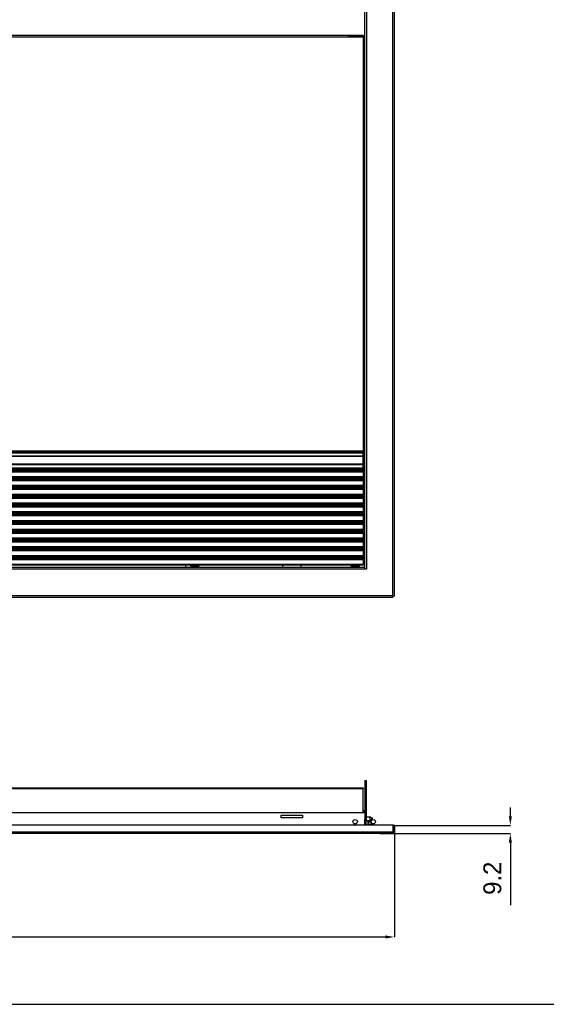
# Model space of a CAD drawing. Header units: inches. Extents: x -8834 to -3121, y 1010 to 9212.
# Tile 30 of 36: x -4929 to -4339, y 5510 to 6612. Entities that reach past the tile are written whole.
import ezdxf

# ---------------------------------------------------------------- set-up
doc = ezdxf.new("R2010")
doc.units = ezdxf.units.IN
doc.layers.add('1', color=7, linetype='Continuous')
doc.dimstyles.new('Copia di Standard', dxfattribs={"dimtxt": 20, "dimasz": 10, "dimexe": 0.18, "dimexo": 0.0625, "dimgap": 10, "dimtad": 1, "dimdec": 1, "dimzin": 0, "dimdsep": 46, "dimtxsty": 'Standard', "dimcen": 0.09, "dimclrd": 4, "dimclre": 4, "dimadec": 0, "dimazin": 0, "dimtfac": 1, "dimtdec": 1, "dimtofl": 0, "dimtmove": 0, "dimatfit": 3, "dimfxl": 0.18, "dimtolj": 1, "dimtzin": 0, "dimarcsym": 0})

# ---------------------------------------------------------------- blocks, each defined once
blk = doc.blocks.new('*D51')
at = {"color": 3, "lineweight": -2, "transparency": 16777216}
for p, q in [((-5481.6, 5706.1), (-5481.6, 5584.8)), ((-4509.4, 5706.1), (-4509.4, 5584.8)), ((-5471.6, 5585), (-4519.4, 5585))]:
    blk.add_line(p, q, dxfattribs=at)
at = {"color": 3, "transparency": 16777216}
for points in [[(-5471.6, 5586.7), (-5471.6, 5583.3), (-5481.6, 5585)], [(-4519.4, 5586.7), (-4519.4, 5583.3), (-4509.4, 5585)]]:
    blk.add_solid(points, dxfattribs=at)
at = {"layer": 'Defpoints', "color": 0, "transparency": 16777216}
for p in [(-5481.6, 5706.2), (-4509.4, 5706.2), (-4509.4, 5585)]:
    blk.add_point(p, dxfattribs=at)
at = {"color": 3, "transparency": 16777216, "insert": (-4995.5, 5605), "char_height": 20, "attachment_point": 5}
blk.add_mtext('\\A1;972.2', dxfattribs=at)
blk = doc.blocks.new('*D52')
at = {"color": 3, "lineweight": -2, "transparency": 16777216}
for p, q in [((-4379.6, 5719.9), (-4379.6, 5729.9)), ((-4511, 5709.9), (-4379.4, 5709.9)), ((-4525.8, 5700.7), (-4379.4, 5700.7)), ((-4379.6, 5690.7), (-4379.6, 5620.7))]:
    blk.add_line(p, q, dxfattribs=at)
at = {"color": 3, "transparency": 16777216}
for points in [[(-4381.3, 5719.9), (-4377.9, 5719.9), (-4379.6, 5709.9)], [(-4381.3, 5690.7), (-4377.9, 5690.7), (-4379.6, 5700.7)]]:
    blk.add_solid(points, dxfattribs=at)
at = {"layer": 'Defpoints', "color": 0, "transparency": 16777216}
for p in [(-4511.1, 5709.9), (-4525.9, 5700.7), (-4379.6, 5700.7)]:
    blk.add_point(p, dxfattribs=at)
at = {"color": 3, "transparency": 16777216, "insert": (-4399.6, 5650.7), "char_height": 20, "attachment_point": 5, "rotation": 90}
blk.add_mtext('\\A1;9.2', dxfattribs=at)

msp = doc.modelspace()

# ---------------------------------------------------------------- linework, layer by layer
at = {"color": 9, "linetype": 'Continuous'}
for p, q in [((-4511.05, 5967.14), (-4511.05, 6717.55)), ((-4540.65, 6687.95), (-4540.65, 5996.74)), ((-5429.55, 6592.65), (-4544.21, 6592.65)), ((-4544.35, 6592.65), (-4561.35, 6592.65)), ((-4544.35, 6592.65), (-4561.35, 6592.65)), ((-4544.35, 6592.15), (-4544.35, 6128.59)), ((-4542.85, 6592.65), (-4542.85, 6592.15)), ((-4544.21, 6128.59), (-5446.55, 6128.59)), ((-4542.85, 6092.04), (-4542.85, 6128.09)), ((-5447.05, 6122.99), (-4544.21, 6122.99)), ((-4544.21, 6126.59), (-5446.55, 6126.59)), ((-4544.21, 6114.26), (-5447.05, 6114.26)), ((-4544.21, 6113.25), (-5447.05, 6113.25)), ((-4544.21, 6109.61), (-5447.05, 6109.61)), ((-5447.05, 6107.07), (-4544.21, 6107.07)), ((-5447.05, 6105.94), (-4544.21, 6105.94)), ((-5447.05, 6105.64), (-4544.21, 6105.64)), ((-4900.5, 6108.71), (-4900.5, 6108.32)), ((-4900.06, 6108.71), (-4900.06, 6108.32)), ((-4898.35, 6108.71), (-4898.35, 6108.32)), ((-4897.05, 6108.71), (-4897.05, 6108.32)), ((-4894.21, 6108.32), (-4894.21, 6108.71)), ((-4892.91, 6108.32), (-4892.91, 6108.71)), ((-4891.2, 6108.32), (-4891.2, 6108.71)), ((-4890.76, 6108.32), (-4890.76, 6108.71)), ((-4706.49, 6108.71), (-4706.49, 6108.32)), ((-4706.05, 6108.71), (-4706.05, 6108.32)), ((-4704.34, 6108.71), (-4704.34, 6108.32)), ((-4703.04, 6108.71), (-4703.04, 6108.32)), ((-4700.2, 6108.32), (-4700.2, 6108.71)), ((-4698.9, 6108.32), (-4698.9, 6108.71)), ((-4697.19, 6108.32), (-4697.19, 6108.71)), ((-4696.76, 6108.32), (-4696.76, 6108.71)), ((-5447.05, 6100.29), (-4544.21, 6100.29)), ((-5447.05, 6097.27), (-4544.21, 6097.27)), ((-5447.05, 6096.14), (-4544.21, 6096.14)), ((-5447.05, 6095.84), (-4544.21, 6095.84)), ((-4900.5, 6099.33), (-4900.5, 6098.52)), ((-4900.06, 6099.33), (-4900.06, 6098.52)), ((-4898.35, 6099.33), (-4898.35, 6098.52)), ((-4897.05, 6099.33), (-4897.05, 6098.52)), ((-4894.21, 6098.52), (-4894.21, 6099.33)), ((-4892.91, 6098.52), (-4892.91, 6099.33)), ((-4891.2, 6098.52), (-4891.2, 6099.33)), ((-4890.76, 6098.52), (-4890.76, 6099.33)), ((-4706.49, 6099.33), (-4706.49, 6098.52)), ((-4706.05, 6099.33), (-4706.05, 6098.52)), ((-4704.34, 6099.33), (-4704.34, 6098.52)), ((-4703.04, 6099.33), (-4703.04, 6098.52)), ((-4700.2, 6098.52), (-4700.2, 6099.33)), ((-4698.9, 6098.52), (-4698.9, 6099.33)), ((-4697.19, 6098.52), (-4697.19, 6099.33)), ((-4696.76, 6098.52), (-4696.76, 6099.33)), ((-5447.05, 6090.49), (-4544.21, 6090.49)), ((-5447.05, 6087.47), (-4544.21, 6087.47)), ((-5447.05, 6086.34), (-4544.21, 6086.34)), ((-5447.05, 6086.04), (-4544.21, 6086.04)), ((-4900.5, 6089.53), (-4900.5, 6088.72)), ((-4900.06, 6089.53), (-4900.06, 6088.72)), ((-4898.35, 6089.53), (-4898.35, 6088.72)), ((-4897.05, 6089.53), (-4897.05, 6088.72)), ((-4894.21, 6088.72), (-4894.21, 6089.53)), ((-4892.91, 6088.72), (-4892.91, 6089.53)), ((-4891.2, 6088.72), (-4891.2, 6089.53)), ((-4890.76, 6088.72), (-4890.76, 6089.53)), ((-4706.49, 6089.53), (-4706.49, 6088.72)), ((-4706.05, 6089.53), (-4706.05, 6088.72)), ((-4704.34, 6089.53), (-4704.34, 6088.72)), ((-4703.04, 6089.53), (-4703.04, 6088.72)), ((-4700.2, 6088.72), (-4700.2, 6089.53)), ((-4698.9, 6088.72), (-4698.9, 6089.53)), ((-4697.19, 6088.72), (-4697.19, 6089.53)), ((-4696.76, 6088.72), (-4696.76, 6089.53)), ((-5447.05, 6080.69), (-4544.21, 6080.69)), ((-5447.05, 6077.67), (-4544.21, 6077.67)), ((-5447.05, 6076.54), (-4544.21, 6076.54)), ((-5447.05, 6076.24), (-4544.21, 6076.24)), ((-4900.5, 6079.73), (-4900.5, 6078.92)), ((-4900.06, 6079.73), (-4900.06, 6078.92)), ((-4898.35, 6079.73), (-4898.35, 6078.92)), ((-4897.05, 6079.73), (-4897.05, 6078.92)), ((-4894.21, 6078.92), (-4894.21, 6079.73)), ((-4892.91, 6078.92), (-4892.91, 6079.73)), ((-4891.2, 6078.92), (-4891.2, 6079.73)), ((-4890.76, 6078.92), (-4890.76, 6079.73)), ((-4706.49, 6079.73), (-4706.49, 6078.92)), ((-4706.05, 6079.73), (-4706.05, 6078.92)), ((-4704.34, 6079.73), (-4704.34, 6078.92)), ((-4703.04, 6079.73), (-4703.04, 6078.92)), ((-4700.2, 6078.92), (-4700.2, 6079.73)), ((-4698.9, 6078.92), (-4698.9, 6079.73)), ((-4697.19, 6078.92), (-4697.19, 6079.73)), ((-4696.76, 6078.92), (-4696.76, 6079.73)), ((-5447.05, 6070.89), (-4544.21, 6070.89)), ((-5447.05, 6067.87), (-4544.21, 6067.87)), ((-5447.05, 6066.74), (-4544.21, 6066.74)), ((-5447.05, 6066.44), (-4544.21, 6066.44)), ((-4900.5, 6069.93), (-4900.5, 6069.12)), ((-4900.06, 6069.93), (-4900.06, 6069.12)), ((-4898.35, 6069.93), (-4898.35, 6069.12)), ((-4897.05, 6069.93), (-4897.05, 6069.12)), ((-4894.21, 6069.12), (-4894.21, 6069.93)), ((-4892.91, 6069.12), (-4892.91, 6069.93)), ((-4891.2, 6069.12), (-4891.2, 6069.93)), ((-4890.76, 6069.12), (-4890.76, 6069.93)), ((-4706.49, 6069.93), (-4706.49, 6069.12)), ((-4706.05, 6069.93), (-4706.05, 6069.12)), ((-4704.34, 6069.93), (-4704.34, 6069.12)), ((-4703.04, 6069.93), (-4703.04, 6069.12)), ((-4700.2, 6069.12), (-4700.2, 6069.93)), ((-4698.9, 6069.12), (-4698.9, 6069.93)), ((-4697.19, 6069.12), (-4697.19, 6069.93)), ((-4696.76, 6069.12), (-4696.76, 6069.93)), ((-5447.05, 6061.09), (-4544.21, 6061.09)), ((-5447.05, 6058.07), (-4544.21, 6058.07)), ((-5447.05, 6056.94), (-4544.21, 6056.94)), ((-5447.05, 6056.64), (-4544.21, 6056.64)), ((-5447.05, 6051.29), (-4544.21, 6051.29)), ((-4900.5, 6060.13), (-4900.5, 6059.32)), ((-4900.5, 6050.33), (-4900.5, 6049.52)), ((-4900.06, 6060.13), (-4900.06, 6059.32)), ((-4900.06, 6050.33), (-4900.06, 6049.52)), ((-4898.35, 6060.13), (-4898.35, 6059.32)), ((-4898.35, 6050.33), (-4898.35, 6049.52)), ((-4897.05, 6060.13), (-4897.05, 6059.32)), ((-4897.05, 6050.33), (-4897.05, 6049.52)), ((-4894.21, 6059.32), (-4894.21, 6060.13)), ((-4894.21, 6049.52), (-4894.21, 6050.33)), ((-4892.91, 6059.32), (-4892.91, 6060.13)), ((-4892.91, 6049.52), (-4892.91, 6050.33)), ((-4891.2, 6059.32), (-4891.2, 6060.13)), ((-4891.2, 6049.52), (-4891.2, 6050.33)), ((-4890.76, 6059.32), (-4890.76, 6060.13)), ((-4890.76, 6049.52), (-4890.76, 6050.33)), ((-4706.49, 6060.13), (-4706.49, 6059.32)), ((-4706.49, 6050.33), (-4706.49, 6049.52)), ((-4706.05, 6060.13), (-4706.05, 6059.32)), ((-4706.05, 6050.33), (-4706.05, 6049.52)), ((-4704.34, 6060.13), (-4704.34, 6059.32)), ((-4704.34, 6050.33), (-4704.34, 6049.52)), ((-4703.04, 6060.13), (-4703.04, 6059.32)), ((-4703.04, 6050.33), (-4703.04, 6049.52)), ((-4700.2, 6059.32), (-4700.2, 6060.13)), ((-4700.2, 6049.52), (-4700.2, 6050.33)), ((-4698.9, 6059.32), (-4698.9, 6060.13)), ((-4698.9, 6049.52), (-4698.9, 6050.33)), ((-4697.19, 6059.32), (-4697.19, 6060.13)), ((-4697.19, 6049.52), (-4697.19, 6050.33)), ((-4696.76, 6059.32), (-4696.76, 6060.13)), ((-4696.76, 6049.52), (-4696.76, 6050.33)), ((-5447.05, 6048.27), (-4544.21, 6048.27)), ((-5447.05, 6047.14), (-4544.21, 6047.14)), ((-5447.05, 6046.84), (-4544.21, 6046.84)), ((-5447.05, 6041.49), (-4544.21, 6041.49)), ((-4900.5, 6040.53), (-4900.5, 6039.72)), ((-4900.06, 6040.53), (-4900.06, 6039.72)), ((-4898.35, 6040.53), (-4898.35, 6039.72)), ((-4897.05, 6040.53), (-4897.05, 6039.72)), ((-4894.21, 6039.72), (-4894.21, 6040.53)), ((-4892.91, 6039.72), (-4892.91, 6040.53)), ((-4891.2, 6039.72), (-4891.2, 6040.53)), ((-4890.76, 6039.72), (-4890.76, 6040.53)), ((-4706.49, 6040.53), (-4706.49, 6039.72)), ((-4706.05, 6040.53), (-4706.05, 6039.72)), ((-4704.34, 6040.53), (-4704.34, 6039.72)), ((-4703.04, 6040.53), (-4703.04, 6039.72)), ((-4700.2, 6039.72), (-4700.2, 6040.53)), ((-4698.9, 6039.72), (-4698.9, 6040.53)), ((-4697.19, 6039.72), (-4697.19, 6040.53)), ((-4696.76, 6039.72), (-4696.76, 6040.53)), ((-5447.05, 6038.47), (-4544.21, 6038.47)), ((-5447.05, 6037.34), (-4544.21, 6037.34)), ((-5447.05, 6037.04), (-4544.21, 6037.04)), ((-5447.05, 6031.69), (-4544.21, 6031.69)), ((-5447.05, 6028.67), (-4544.21, 6028.67)), ((-4900.5, 6030.73), (-4900.5, 6029.92)), ((-4900.06, 6030.73), (-4900.06, 6029.92)), ((-4898.35, 6030.73), (-4898.35, 6029.92)), ((-4897.05, 6030.73), (-4897.05, 6029.92)), ((-4894.21, 6029.92), (-4894.21, 6030.73)), ((-4892.91, 6029.92), (-4892.91, 6030.73)), ((-4891.2, 6029.92), (-4891.2, 6030.73)), ((-4890.76, 6029.92), (-4890.76, 6030.73)), ((-4706.49, 6030.73), (-4706.49, 6029.92)), ((-4706.05, 6030.73), (-4706.05, 6029.92)), ((-4704.34, 6030.73), (-4704.34, 6029.92)), ((-4703.04, 6030.73), (-4703.04, 6029.92)), ((-4700.2, 6029.92), (-4700.2, 6030.73)), ((-4698.9, 6029.92), (-4698.9, 6030.73)), ((-4697.19, 6029.92), (-4697.19, 6030.73)), ((-4696.76, 6029.92), (-4696.76, 6030.73)), ((-5447.05, 6027.54), (-4544.21, 6027.54)), ((-5447.05, 6027.24), (-4544.21, 6027.24)), ((-5447.05, 6021.89), (-4544.21, 6021.89)), ((-5447.05, 6018.87), (-4544.21, 6018.87)), ((-5447.05, 6017.74), (-4544.21, 6017.74)), ((-5447.05, 6017.44), (-4544.21, 6017.44)), ((-4900.5, 6020.93), (-4900.5, 6020.12)), ((-4900.06, 6020.93), (-4900.06, 6020.12)), ((-4898.35, 6020.93), (-4898.35, 6020.12)), ((-4897.05, 6020.93), (-4897.05, 6020.12)), ((-4894.21, 6020.12), (-4894.21, 6020.93)), ((-4892.91, 6020.12), (-4892.91, 6020.93)), ((-4891.2, 6020.12), (-4891.2, 6020.93)), ((-4890.76, 6020.12), (-4890.76, 6020.93)), ((-4706.49, 6020.93), (-4706.49, 6020.12)), ((-4706.05, 6020.93), (-4706.05, 6020.12)), ((-4704.34, 6020.93), (-4704.34, 6020.12)), ((-4703.04, 6020.93), (-4703.04, 6020.12)), ((-4700.2, 6020.12), (-4700.2, 6020.93)), ((-4698.9, 6020.12), (-4698.9, 6020.93)), ((-4697.19, 6020.12), (-4697.19, 6020.93)), ((-4696.76, 6020.12), (-4696.76, 6020.93)), ((-5447.05, 6012.09), (-4544.21, 6012.09)), ((-5447.05, 6009.07), (-4544.21, 6009.07)), ((-5447.05, 6007.94), (-4544.21, 6007.94)), ((-5447.05, 6007.64), (-4544.21, 6007.64)), ((-4900.5, 6011.13), (-4900.5, 6010.32)), ((-4900.06, 6011.13), (-4900.06, 6010.32)), ((-4898.35, 6011.13), (-4898.35, 6010.32)), ((-4897.05, 6011.13), (-4897.05, 6010.32)), ((-4894.21, 6010.32), (-4894.21, 6011.13)), ((-4892.91, 6010.32), (-4892.91, 6011.13)), ((-4891.2, 6010.32), (-4891.2, 6011.13)), ((-4890.76, 6010.32), (-4890.76, 6011.13)), ((-4706.49, 6011.13), (-4706.49, 6010.32)), ((-4706.05, 6011.13), (-4706.05, 6010.32)), ((-4704.34, 6011.13), (-4704.34, 6010.32)), ((-4703.04, 6011.13), (-4703.04, 6010.32)), ((-4700.2, 6010.32), (-4700.2, 6011.13)), ((-4698.9, 6010.32), (-4698.9, 6011.13)), ((-4697.19, 6010.32), (-4697.19, 6011.13)), ((-4696.76, 6010.32), (-4696.76, 6011.13)), ((-4542.35, 5996.74), (-5450.25, 5996.74)), ((-5447.05, 6002.29), (-4544.21, 6002.29)), ((-4728.4, 6000.44), (-4737.7, 6000.44)), ((-4548.7, 6000.44), (-4558, 6000.44)), ((-5479.85, 5967.14), (-4544.21, 5967.14)), ((-4544.21, 5967.14), (-4511.05, 5967.14)), ((-4542.35, 5756.94), (-4541.15, 5756.94)), ((-4544.21, 5750.61), (-5446.45, 5750.61)), ((-4544.35, 5724.64), (-4543.35, 5724.64)), ((-4542.35, 5718.92), (-4541.15, 5718.92)), ((-4538.65, 5715.09), (-4538.65, 5709.94)), ((-4544.21, 5702.44), (-5419.41, 5702.44)), ((-4544.21, 5702.44), (-5419.41, 5702.44)), ((-4542.35, 5702.44), (-4571.49, 5702.44)), ((-4542.35, 5702.44), (-4571.49, 5702.44)), ((-4541.15, 5702.44), (-4542.35, 5702.44)), ((-4541.15, 5702.44), (-4542.35, 5702.44)), ((-4511.05, 5702.44), (-4541.15, 5702.44)), ((-4511.05, 5702.44), (-4541.15, 5702.44))]:
    msp.add_line(p, q, dxfattribs=at)
at = {"color": 7, "linetype": 'Continuous'}
for p, q in [((-4509.35, 5966.94), (-4509.35, 6717.75)), ((-4542.35, 6592.65), (-4542.35, 6635.2)), ((-5446.55, 6594.15), (-4544.21, 6594.15)), ((-4544.35, 6594.15), (-4544.35, 6592.65)), ((-4542.85, 6592.65), (-4544.35, 6592.65)), ((-4544.35, 6592.15), (-4544.35, 6592.65)), ((-4542.85, 6592.15), (-4544.35, 6592.15)), ((-4542.85, 6592.65), (-4542.35, 6592.65)), ((-4542.85, 6592.15), (-4542.85, 6556.6)), ((-4542.85, 6592.15), (-4542.85, 6556.6)), ((-4542.35, 6556.6), (-4542.35, 6592.65)), ((-4542.85, 6556.6), (-4542.35, 6556.6)), ((-4542.85, 6556.6), (-4542.85, 6128.59)), ((-4542.35, 6128.09), (-4542.35, 6556.6)), ((-4542.85, 6128.59), (-4544.35, 6128.59)), ((-4544.35, 6127.09), (-4544.35, 6128.59)), ((-4544.35, 6128.09), (-4542.85, 6128.09)), ((-4542.85, 6128.09), (-4542.35, 6128.09)), ((-4542.35, 6092.04), (-4542.35, 6128.09)), ((-5447.05, 6123.59), (-4544.21, 6123.59)), ((-4544.21, 6127.09), (-5446.55, 6127.09)), ((-4544.35, 6127.09), (-4544.35, 6126.59)), ((-4544.35, 6123.59), (-4544.35, 6126.59)), ((-4544.35, 6123.59), (-4544.21, 6123.59)), ((-4544.21, 6123.59), (-4544.21, 6122.99)), ((-4544.21, 6114.26), (-4544.21, 6122.99)), ((-5447.05, 6108.71), (-4544.21, 6108.71)), ((-5447.05, 6108.27), (-4544.21, 6108.27)), ((-4905.13, 6108.27), (-4905.13, 6108.71)), ((-4901.13, 6108.32), (-4900.5, 6108.32)), ((-4901.13, 6108.27), (-4901.13, 6108.32)), ((-4900.5, 6108.32), (-4900.06, 6108.32)), ((-4900.06, 6108.32), (-4898.35, 6108.32)), ((-4897.05, 6108.32), (-4898.35, 6108.32)), ((-4894.21, 6108.32), (-4897.05, 6108.32)), ((-4894.21, 6108.32), (-4892.91, 6108.32)), ((-4892.91, 6108.32), (-4891.2, 6108.32)), ((-4890.76, 6108.32), (-4891.2, 6108.32)), ((-4890.76, 6108.32), (-4890.13, 6108.32)), ((-4890.13, 6108.27), (-4890.13, 6108.32)), ((-4886.13, 6108.27), (-4886.13, 6108.71)), ((-4711.12, 6108.27), (-4711.12, 6108.71)), ((-4707.12, 6108.32), (-4706.49, 6108.32)), ((-4707.12, 6108.27), (-4707.12, 6108.32)), ((-4706.49, 6108.32), (-4706.05, 6108.32)), ((-4706.05, 6108.32), (-4704.34, 6108.32)), ((-4703.04, 6108.32), (-4704.34, 6108.32)), ((-4700.2, 6108.32), (-4703.04, 6108.32)), ((-4700.2, 6108.32), (-4698.9, 6108.32)), ((-4698.9, 6108.32), (-4697.19, 6108.32)), ((-4696.76, 6108.32), (-4697.19, 6108.32)), ((-4696.76, 6108.32), (-4696.12, 6108.32)), ((-4696.12, 6108.27), (-4696.12, 6108.32)), ((-4692.12, 6108.27), (-4692.12, 6108.71)), ((-4544.35, 6108.27), (-4544.35, 6108.71)), ((-4544.35, 6108.71), (-4544.21, 6108.71)), ((-4544.35, 6108.27), (-4544.21, 6108.27)), ((-4544.21, 6114.26), (-4544.21, 6113.25)), ((-4544.21, 6109.61), (-4544.21, 6113.25)), ((-4544.21, 6109.61), (-4544.21, 6108.71)), ((-4544.21, 6108.27), (-4544.21, 6107.07)), ((-4544.21, 6107.07), (-4544.21, 6105.94)), ((-4544.21, 6105.64), (-4544.21, 6105.94)), ((-4544.21, 6105.64), (-4544.21, 6100.29)), ((-5447.05, 6099.33), (-4544.21, 6099.33)), ((-5447.05, 6098.47), (-4544.21, 6098.47)), ((-4905.13, 6098.47), (-4905.13, 6099.33)), ((-4901.13, 6098.52), (-4900.5, 6098.52)), ((-4901.13, 6098.47), (-4901.13, 6098.52)), ((-4900.5, 6098.52), (-4900.06, 6098.52)), ((-4900.06, 6098.52), (-4898.35, 6098.52)), ((-4897.05, 6098.52), (-4898.35, 6098.52)), ((-4894.21, 6098.52), (-4897.05, 6098.52)), ((-4894.21, 6098.52), (-4892.91, 6098.52)), ((-4892.91, 6098.52), (-4891.2, 6098.52)), ((-4890.76, 6098.52), (-4891.2, 6098.52)), ((-4890.76, 6098.52), (-4890.13, 6098.52)), ((-4890.13, 6098.47), (-4890.13, 6098.52)), ((-4886.13, 6098.47), (-4886.13, 6099.33)), ((-4711.12, 6098.47), (-4711.12, 6099.33)), ((-4707.12, 6098.52), (-4706.49, 6098.52)), ((-4707.12, 6098.47), (-4707.12, 6098.52)), ((-4706.49, 6098.52), (-4706.05, 6098.52)), ((-4706.05, 6098.52), (-4704.34, 6098.52)), ((-4703.04, 6098.52), (-4704.34, 6098.52)), ((-4700.2, 6098.52), (-4703.04, 6098.52)), ((-4700.2, 6098.52), (-4698.9, 6098.52)), ((-4698.9, 6098.52), (-4697.19, 6098.52)), ((-4696.76, 6098.52), (-4697.19, 6098.52)), ((-4696.76, 6098.52), (-4696.12, 6098.52)), ((-4696.12, 6098.47), (-4696.12, 6098.52)), ((-4692.12, 6098.47), (-4692.12, 6099.33)), ((-4544.35, 6098.47), (-4544.35, 6099.33)), ((-4544.35, 6099.33), (-4544.21, 6099.33)), ((-4544.35, 6098.47), (-4544.21, 6098.47)), ((-4544.21, 6100.29), (-4544.21, 6099.33)), ((-4544.21, 6098.47), (-4544.21, 6097.27)), ((-4544.21, 6097.27), (-4544.21, 6096.14)), ((-4544.21, 6095.84), (-4544.21, 6096.14)), ((-4544.21, 6095.84), (-4544.21, 6090.49)), ((-5447.05, 6089.53), (-4544.21, 6089.53)), ((-5447.05, 6088.67), (-4544.21, 6088.67)), ((-4905.13, 6088.67), (-4905.13, 6089.53)), ((-4901.13, 6088.72), (-4900.5, 6088.72)), ((-4901.13, 6088.67), (-4901.13, 6088.72)), ((-4900.5, 6088.72), (-4900.06, 6088.72)), ((-4900.06, 6088.72), (-4898.35, 6088.72)), ((-4897.05, 6088.72), (-4898.35, 6088.72)), ((-4894.21, 6088.72), (-4897.05, 6088.72)), ((-4894.21, 6088.72), (-4892.91, 6088.72)), ((-4892.91, 6088.72), (-4891.2, 6088.72)), ((-4890.76, 6088.72), (-4891.2, 6088.72)), ((-4890.76, 6088.72), (-4890.13, 6088.72)), ((-4890.13, 6088.67), (-4890.13, 6088.72)), ((-4886.13, 6088.67), (-4886.13, 6089.53)), ((-4711.12, 6088.67), (-4711.12, 6089.53)), ((-4707.12, 6088.67), (-4707.12, 6088.72)), ((-4707.12, 6088.72), (-4706.49, 6088.72)), ((-4706.49, 6088.72), (-4706.05, 6088.72)), ((-4706.05, 6088.72), (-4704.34, 6088.72)), ((-4703.04, 6088.72), (-4704.34, 6088.72)), ((-4700.2, 6088.72), (-4703.04, 6088.72)), ((-4700.2, 6088.72), (-4698.9, 6088.72)), ((-4698.9, 6088.72), (-4697.19, 6088.72)), ((-4696.76, 6088.72), (-4697.19, 6088.72)), ((-4696.76, 6088.72), (-4696.12, 6088.72)), ((-4696.12, 6088.67), (-4696.12, 6088.72)), ((-4692.12, 6088.67), (-4692.12, 6089.53)), ((-4542.85, 6092.04), (-4544.21, 6092.04)), ((-4544.21, 6090.49), (-4544.21, 6089.53)), ((-4544.21, 6090.04), (-4543.35, 6090.04)), ((-4544.21, 6088.67), (-4544.21, 6087.47)), ((-4544.21, 6087.47), (-4544.21, 6086.34)), ((-4544.21, 6086.04), (-4544.21, 6086.34)), ((-4544.21, 6086.04), (-4544.21, 6080.69)), ((-4543.35, 6090.04), (-4543.35, 5998.44)), ((-4542.85, 6092.04), (-4542.35, 6092.04)), ((-4542.35, 5998.44), (-4542.35, 6092.04)), ((-5447.05, 6079.73), (-4544.21, 6079.73)), ((-5447.05, 6078.87), (-4544.21, 6078.87)), ((-4905.13, 6078.87), (-4905.13, 6079.73)), ((-4901.13, 6078.92), (-4900.5, 6078.92)), ((-4901.13, 6078.87), (-4901.13, 6078.92)), ((-4900.5, 6078.92), (-4900.06, 6078.92)), ((-4900.06, 6078.92), (-4898.35, 6078.92)), ((-4897.05, 6078.92), (-4898.35, 6078.92)), ((-4894.21, 6078.92), (-4897.05, 6078.92)), ((-4894.21, 6078.92), (-4892.91, 6078.92)), ((-4892.91, 6078.92), (-4891.2, 6078.92)), ((-4890.76, 6078.92), (-4891.2, 6078.92)), ((-4890.76, 6078.92), (-4890.13, 6078.92)), ((-4890.13, 6078.87), (-4890.13, 6078.92)), ((-4886.13, 6078.87), (-4886.13, 6079.73)), ((-4711.12, 6078.87), (-4711.12, 6079.73)), ((-4707.12, 6078.87), (-4707.12, 6078.92)), ((-4707.12, 6078.92), (-4706.49, 6078.92)), ((-4706.49, 6078.92), (-4706.05, 6078.92)), ((-4706.05, 6078.92), (-4704.34, 6078.92)), ((-4703.04, 6078.92), (-4704.34, 6078.92)), ((-4700.2, 6078.92), (-4703.04, 6078.92)), ((-4700.2, 6078.92), (-4698.9, 6078.92)), ((-4698.9, 6078.92), (-4697.19, 6078.92)), ((-4696.76, 6078.92), (-4697.19, 6078.92)), ((-4696.76, 6078.92), (-4696.12, 6078.92)), ((-4696.12, 6078.87), (-4696.12, 6078.92)), ((-4692.12, 6078.87), (-4692.12, 6079.73)), ((-4544.21, 6080.69), (-4544.21, 6079.73)), ((-4544.21, 6078.87), (-4544.21, 6077.67)), ((-4544.21, 6077.67), (-4544.21, 6076.54)), ((-4544.21, 6076.24), (-4544.21, 6076.54)), ((-4544.21, 6076.24), (-4544.21, 6070.89)), ((-5447.05, 6069.93), (-4544.21, 6069.93)), ((-5447.05, 6069.07), (-4544.21, 6069.07)), ((-4905.13, 6069.07), (-4905.13, 6069.93)), ((-4901.13, 6069.12), (-4900.5, 6069.12)), ((-4901.13, 6069.07), (-4901.13, 6069.12)), ((-4900.5, 6069.12), (-4900.06, 6069.12)), ((-4900.06, 6069.12), (-4898.35, 6069.12)), ((-4897.05, 6069.12), (-4898.35, 6069.12)), ((-4894.21, 6069.12), (-4897.05, 6069.12)), ((-4894.21, 6069.12), (-4892.91, 6069.12)), ((-4892.91, 6069.12), (-4891.2, 6069.12)), ((-4890.76, 6069.12), (-4891.2, 6069.12)), ((-4890.76, 6069.12), (-4890.13, 6069.12)), ((-4890.13, 6069.07), (-4890.13, 6069.12)), ((-4886.13, 6069.07), (-4886.13, 6069.93)), ((-4711.12, 6069.07), (-4711.12, 6069.93)), ((-4707.12, 6069.12), (-4706.49, 6069.12)), ((-4707.12, 6069.07), (-4707.12, 6069.12)), ((-4706.49, 6069.12), (-4706.05, 6069.12)), ((-4706.05, 6069.12), (-4704.34, 6069.12)), ((-4703.04, 6069.12), (-4704.34, 6069.12)), ((-4700.2, 6069.12), (-4703.04, 6069.12)), ((-4700.2, 6069.12), (-4698.9, 6069.12)), ((-4698.9, 6069.12), (-4697.19, 6069.12)), ((-4696.76, 6069.12), (-4697.19, 6069.12)), ((-4696.76, 6069.12), (-4696.12, 6069.12)), ((-4696.12, 6069.07), (-4696.12, 6069.12)), ((-4692.12, 6069.07), (-4692.12, 6069.93)), ((-4544.21, 6070.89), (-4544.21, 6069.93)), ((-4544.21, 6069.07), (-4544.21, 6067.87)), ((-4544.21, 6067.87), (-4544.21, 6066.74)), ((-4544.21, 6066.44), (-4544.21, 6066.74)), ((-4544.21, 6066.44), (-4544.21, 6061.09)), ((-5447.05, 6060.13), (-4544.21, 6060.13)), ((-5447.05, 6059.27), (-4544.21, 6059.27)), ((-5447.05, 6050.33), (-4544.21, 6050.33)), ((-4905.13, 6059.27), (-4905.13, 6060.13)), ((-4905.13, 6049.47), (-4905.13, 6050.33)), ((-4901.13, 6059.32), (-4900.5, 6059.32)), ((-4901.13, 6059.27), (-4901.13, 6059.32)), ((-4900.5, 6059.32), (-4900.06, 6059.32)), ((-4900.06, 6059.32), (-4898.35, 6059.32)), ((-4897.05, 6059.32), (-4898.35, 6059.32)), ((-4894.21, 6059.32), (-4897.05, 6059.32)), ((-4894.21, 6059.32), (-4892.91, 6059.32)), ((-4892.91, 6059.32), (-4891.2, 6059.32)), ((-4890.76, 6059.32), (-4891.2, 6059.32)), ((-4890.76, 6059.32), (-4890.13, 6059.32)), ((-4890.13, 6059.27), (-4890.13, 6059.32)), ((-4886.13, 6059.27), (-4886.13, 6060.13)), ((-4886.13, 6049.47), (-4886.13, 6050.33)), ((-4711.12, 6059.27), (-4711.12, 6060.13)), ((-4711.12, 6049.47), (-4711.12, 6050.33)), ((-4707.12, 6059.27), (-4707.12, 6059.32)), ((-4707.12, 6059.32), (-4706.49, 6059.32)), ((-4706.49, 6059.32), (-4706.05, 6059.32)), ((-4706.05, 6059.32), (-4704.34, 6059.32)), ((-4703.04, 6059.32), (-4704.34, 6059.32)), ((-4700.2, 6059.32), (-4703.04, 6059.32)), ((-4700.2, 6059.32), (-4698.9, 6059.32)), ((-4698.9, 6059.32), (-4697.19, 6059.32)), ((-4696.76, 6059.32), (-4697.19, 6059.32)), ((-4696.76, 6059.32), (-4696.12, 6059.32)), ((-4696.12, 6059.27), (-4696.12, 6059.32)), ((-4692.12, 6059.27), (-4692.12, 6060.13)), ((-4692.12, 6049.47), (-4692.12, 6050.33)), ((-4544.21, 6061.09), (-4544.21, 6060.13)), ((-4544.21, 6059.27), (-4544.21, 6058.07)), ((-4544.21, 6058.07), (-4544.21, 6056.94)), ((-4544.21, 6056.64), (-4544.21, 6056.94)), ((-4544.21, 6056.64), (-4544.21, 6051.29)), ((-4544.21, 6051.29), (-4544.21, 6050.33)), ((-5447.05, 6049.47), (-4544.21, 6049.47)), ((-5447.05, 6040.53), (-4544.21, 6040.53)), ((-5447.05, 6039.67), (-4544.21, 6039.67)), ((-4905.13, 6039.67), (-4905.13, 6040.53)), ((-4901.13, 6049.52), (-4900.5, 6049.52)), ((-4901.13, 6049.47), (-4901.13, 6049.52)), ((-4901.13, 6039.72), (-4900.5, 6039.72)), ((-4901.13, 6039.67), (-4901.13, 6039.72)), ((-4900.5, 6049.52), (-4900.06, 6049.52)), ((-4900.5, 6039.72), (-4900.06, 6039.72)), ((-4900.06, 6049.52), (-4898.35, 6049.52)), ((-4900.06, 6039.72), (-4898.35, 6039.72)), ((-4897.05, 6049.52), (-4898.35, 6049.52)), ((-4897.05, 6039.72), (-4898.35, 6039.72)), ((-4894.21, 6049.52), (-4897.05, 6049.52)), ((-4894.21, 6039.72), (-4897.05, 6039.72)), ((-4894.21, 6049.52), (-4892.91, 6049.52)), ((-4894.21, 6039.72), (-4892.91, 6039.72)), ((-4892.91, 6049.52), (-4891.2, 6049.52)), ((-4892.91, 6039.72), (-4891.2, 6039.72)), ((-4890.76, 6049.52), (-4891.2, 6049.52)), ((-4890.76, 6039.72), (-4891.2, 6039.72)), ((-4890.76, 6049.52), (-4890.13, 6049.52)), ((-4890.76, 6039.72), (-4890.13, 6039.72)), ((-4890.13, 6049.47), (-4890.13, 6049.52)), ((-4890.13, 6039.67), (-4890.13, 6039.72)), ((-4886.13, 6039.67), (-4886.13, 6040.53)), ((-4711.12, 6039.67), (-4711.12, 6040.53)), ((-4707.12, 6049.52), (-4706.49, 6049.52)), ((-4707.12, 6049.47), (-4707.12, 6049.52)), ((-4707.12, 6039.72), (-4706.49, 6039.72)), ((-4707.12, 6039.67), (-4707.12, 6039.72)), ((-4706.49, 6049.52), (-4706.05, 6049.52)), ((-4706.49, 6039.72), (-4706.05, 6039.72)), ((-4706.05, 6049.52), (-4704.34, 6049.52)), ((-4706.05, 6039.72), (-4704.34, 6039.72)), ((-4703.04, 6049.52), (-4704.34, 6049.52)), ((-4703.04, 6039.72), (-4704.34, 6039.72)), ((-4700.2, 6049.52), (-4703.04, 6049.52)), ((-4700.2, 6039.72), (-4703.04, 6039.72)), ((-4700.2, 6049.52), (-4698.9, 6049.52)), ((-4700.2, 6039.72), (-4698.9, 6039.72)), ((-4698.9, 6049.52), (-4697.19, 6049.52)), ((-4698.9, 6039.72), (-4697.19, 6039.72)), ((-4696.76, 6049.52), (-4697.19, 6049.52)), ((-4696.76, 6039.72), (-4697.19, 6039.72)), ((-4696.76, 6049.52), (-4696.12, 6049.52)), ((-4696.76, 6039.72), (-4696.12, 6039.72)), ((-4696.12, 6049.47), (-4696.12, 6049.52)), ((-4696.12, 6039.67), (-4696.12, 6039.72)), ((-4692.12, 6039.67), (-4692.12, 6040.53)), ((-4544.21, 6049.47), (-4544.21, 6048.27)), ((-4544.21, 6048.27), (-4544.21, 6047.14)), ((-4544.21, 6046.84), (-4544.21, 6047.14)), ((-4544.21, 6046.84), (-4544.21, 6041.49)), ((-4544.21, 6041.49), (-4544.21, 6040.53)), ((-4544.21, 6039.67), (-4544.21, 6038.47)), ((-5447.05, 6030.73), (-4544.21, 6030.73)), ((-5447.05, 6029.87), (-4544.21, 6029.87)), ((-4905.13, 6029.87), (-4905.13, 6030.73)), ((-4901.13, 6029.87), (-4901.13, 6029.92)), ((-4901.13, 6029.92), (-4900.5, 6029.92)), ((-4900.5, 6029.92), (-4900.06, 6029.92)), ((-4900.06, 6029.92), (-4898.35, 6029.92)), ((-4897.05, 6029.92), (-4898.35, 6029.92)), ((-4894.21, 6029.92), (-4897.05, 6029.92)), ((-4894.21, 6029.92), (-4892.91, 6029.92)), ((-4892.91, 6029.92), (-4891.2, 6029.92)), ((-4890.76, 6029.92), (-4891.2, 6029.92)), ((-4890.76, 6029.92), (-4890.13, 6029.92)), ((-4890.13, 6029.87), (-4890.13, 6029.92)), ((-4886.13, 6029.87), (-4886.13, 6030.73)), ((-4711.12, 6029.87), (-4711.12, 6030.73)), ((-4707.12, 6029.92), (-4706.49, 6029.92)), ((-4707.12, 6029.87), (-4707.12, 6029.92)), ((-4706.49, 6029.92), (-4706.05, 6029.92)), ((-4706.05, 6029.92), (-4704.34, 6029.92)), ((-4703.04, 6029.92), (-4704.34, 6029.92)), ((-4700.2, 6029.92), (-4703.04, 6029.92)), ((-4700.2, 6029.92), (-4698.9, 6029.92)), ((-4698.9, 6029.92), (-4697.19, 6029.92)), ((-4696.76, 6029.92), (-4697.19, 6029.92)), ((-4696.76, 6029.92), (-4696.12, 6029.92)), ((-4696.12, 6029.87), (-4696.12, 6029.92)), ((-4692.12, 6029.87), (-4692.12, 6030.73)), ((-4544.21, 6038.47), (-4544.21, 6037.34)), ((-4544.21, 6037.04), (-4544.21, 6037.34)), ((-4544.21, 6037.04), (-4544.21, 6031.69)), ((-4544.21, 6031.69), (-4544.21, 6030.73)), ((-4544.21, 6029.87), (-4544.21, 6028.67)), ((-4544.21, 6028.67), (-4544.21, 6027.54)), ((-5447.05, 6020.93), (-4544.21, 6020.93)), ((-5447.05, 6020.07), (-4544.21, 6020.07)), ((-4905.13, 6020.07), (-4905.13, 6020.93)), ((-4901.13, 6020.12), (-4900.5, 6020.12)), ((-4901.13, 6020.07), (-4901.13, 6020.12)), ((-4900.5, 6020.12), (-4900.06, 6020.12)), ((-4900.06, 6020.12), (-4898.35, 6020.12)), ((-4897.05, 6020.12), (-4898.35, 6020.12)), ((-4894.21, 6020.12), (-4897.05, 6020.12)), ((-4894.21, 6020.12), (-4892.91, 6020.12)), ((-4892.91, 6020.12), (-4891.2, 6020.12)), ((-4890.76, 6020.12), (-4891.2, 6020.12)), ((-4890.76, 6020.12), (-4890.13, 6020.12)), ((-4890.13, 6020.07), (-4890.13, 6020.12)), ((-4886.13, 6020.07), (-4886.13, 6020.93)), ((-4711.12, 6020.07), (-4711.12, 6020.93)), ((-4707.12, 6020.12), (-4706.49, 6020.12)), ((-4707.12, 6020.07), (-4707.12, 6020.12)), ((-4706.49, 6020.12), (-4706.05, 6020.12)), ((-4706.05, 6020.12), (-4704.34, 6020.12)), ((-4703.04, 6020.12), (-4704.34, 6020.12)), ((-4700.2, 6020.12), (-4703.04, 6020.12)), ((-4700.2, 6020.12), (-4698.9, 6020.12)), ((-4698.9, 6020.12), (-4697.19, 6020.12)), ((-4696.76, 6020.12), (-4697.19, 6020.12)), ((-4696.76, 6020.12), (-4696.12, 6020.12)), ((-4696.12, 6020.07), (-4696.12, 6020.12)), ((-4692.12, 6020.07), (-4692.12, 6020.93)), ((-4544.21, 6027.24), (-4544.21, 6027.54)), ((-4544.21, 6027.24), (-4544.21, 6021.89)), ((-4544.21, 6021.89), (-4544.21, 6020.93)), ((-4544.21, 6020.07), (-4544.21, 6018.87)), ((-4544.21, 6018.87), (-4544.21, 6017.74)), ((-4544.21, 6017.44), (-4544.21, 6017.74)), ((-4544.21, 6017.44), (-4544.21, 6012.09)), ((-5447.05, 6011.13), (-4544.21, 6011.13)), ((-5447.05, 6010.27), (-4544.21, 6010.27)), ((-4905.13, 6010.27), (-4905.13, 6011.13)), ((-4901.13, 6010.32), (-4900.5, 6010.32)), ((-4901.13, 6010.27), (-4901.13, 6010.32)), ((-4900.5, 6010.32), (-4900.06, 6010.32)), ((-4900.06, 6010.32), (-4898.35, 6010.32)), ((-4897.05, 6010.32), (-4898.35, 6010.32)), ((-4894.21, 6010.32), (-4897.05, 6010.32)), ((-4894.21, 6010.32), (-4892.91, 6010.32)), ((-4892.91, 6010.32), (-4891.2, 6010.32)), ((-4890.76, 6010.32), (-4891.2, 6010.32)), ((-4890.76, 6010.32), (-4890.13, 6010.32)), ((-4890.13, 6010.27), (-4890.13, 6010.32)), ((-4886.13, 6010.27), (-4886.13, 6011.13)), ((-4711.12, 6010.27), (-4711.12, 6011.13)), ((-4707.12, 6010.32), (-4706.49, 6010.32)), ((-4707.12, 6010.27), (-4707.12, 6010.32)), ((-4706.49, 6010.32), (-4706.05, 6010.32)), ((-4706.05, 6010.32), (-4704.34, 6010.32)), ((-4703.04, 6010.32), (-4704.34, 6010.32)), ((-4700.2, 6010.32), (-4703.04, 6010.32)), ((-4700.2, 6010.32), (-4698.9, 6010.32)), ((-4698.9, 6010.32), (-4697.19, 6010.32)), ((-4696.76, 6010.32), (-4697.19, 6010.32)), ((-4696.76, 6010.32), (-4696.12, 6010.32)), ((-4696.12, 6010.27), (-4696.12, 6010.32)), ((-4692.12, 6010.27), (-4692.12, 6011.13)), ((-4544.21, 6012.09), (-4544.21, 6011.13)), ((-4544.21, 6010.27), (-4544.21, 6009.07)), ((-4544.21, 6009.07), (-4544.21, 6007.94)), ((-4544.21, 6007.64), (-4544.21, 6007.94)), ((-4544.21, 6007.64), (-4544.21, 6002.29)), ((-4542.35, 5998.44), (-5447.55, 5998.44)), ((-5447.05, 6001.33), (-4544.21, 6001.33)), ((-4743.05, 6001.33), (-4743.05, 5998.44)), ((-4737.7, 6000.44), (-4737.7, 5999.94)), ((-4735.15, 5999.94), (-4737.7, 5999.94)), ((-4736.43, 6000.64), (-4737.5, 6000.64)), ((-4736.43, 6001.33), (-4736.43, 6000.64)), ((-4733.05, 6000.64), (-4736.43, 6000.64)), ((-4730.95, 5999.94), (-4735.15, 5999.94)), ((-4735.15, 5999.94), (-4735.15, 5998.44)), ((-4733.05, 6001.33), (-4733.05, 6000.64)), ((-4729.67, 6000.64), (-4733.05, 6000.64)), ((-4728.4, 5999.94), (-4730.95, 5999.94)), ((-4730.95, 5999.94), (-4730.95, 5998.44)), ((-4729.67, 6000.64), (-4729.67, 6001.33)), ((-4728.6, 6000.64), (-4729.67, 6000.64)), ((-4728.4, 6000.44), (-4728.4, 5999.94)), ((-4634.21, 5998.44), (-4634.21, 6001.33)), ((-4614.21, 6001.33), (-4614.21, 5998.44)), ((-4558, 6000.44), (-4558, 5999.94)), ((-4555.45, 5999.94), (-4558, 5999.94)), ((-4556.73, 6000.64), (-4557.8, 6000.64)), ((-4556.73, 6001.33), (-4556.73, 6000.64)), ((-4553.35, 6000.64), (-4556.73, 6000.64)), ((-4551.25, 5999.94), (-4555.45, 5999.94)), ((-4555.45, 5999.94), (-4555.45, 5998.44)), ((-4553.35, 6001.33), (-4553.35, 6000.64)), ((-4549.97, 6000.64), (-4553.35, 6000.64)), ((-4548.7, 5999.94), (-4551.25, 5999.94)), ((-4551.25, 5999.94), (-4551.25, 5998.44)), ((-4549.97, 6000.64), (-4549.97, 6001.33)), ((-4548.9, 6000.64), (-4549.97, 6000.64)), ((-4548.7, 6000.44), (-4548.7, 5999.94)), ((-4544.21, 6002.29), (-4544.21, 6001.33)), ((-4542.35, 5996.74), (-4542.35, 5998.44)), ((-4542.35, 5996.74), (-4542.35, 5998.44)), ((-4540.65, 5996.74), (-4542.35, 5996.74)), ((-4540.65, 5996.74), (-4542.35, 5996.74)), ((-5479.85, 5965.44), (-4544.21, 5965.44)), ((-4544.21, 5965.44), (-4511.05, 5965.44)), ((-4511.05, 5967.14), (-4511.05, 5965.44)), ((-4510.85, 5966.94), (-4511.05, 5967.14)), ((-4510.85, 5966.94), (-4509.35, 5966.94)), ((-4542.35, 5759.94), (-4542.35, 5756.94)), ((-4542.35, 5759.94), (-4541.15, 5759.94)), ((-4542.35, 5756.94), (-4542.35, 5723.94)), ((-4541.15, 5759.94), (-4541.15, 5756.94)), ((-4541.15, 5756.94), (-4541.15, 5718.92)), ((-5446.45, 5751.94), (-4544.21, 5751.94)), ((-4544.35, 5751.94), (-4544.35, 5750.61)), ((-4544.35, 5723.94), (-4544.35, 5750.61)), ((-4544.21, 5723.94), (-5448.55, 5723.94)), ((-4636.21, 5718.32), (-4636.21, 5721.32)), ((-4636.21, 5721.32), (-4612.21, 5721.32)), ((-4612.21, 5721.32), (-4612.21, 5718.32)), ((-4543.35, 5725.94), (-4544.35, 5725.94)), ((-4544.35, 5725.14), (-4543.35, 5725.14)), ((-4542.35, 5723.94), (-4544.35, 5723.94)), ((-4543.35, 5725.14), (-4543.35, 5725.94)), ((-4543.35, 5724.64), (-4543.35, 5725.14)), ((-4543.35, 5723.94), (-4543.35, 5724.64)), ((-4542.35, 5723.94), (-4542.35, 5718.92)), ((-4542.35, 5723.94), (-4542.35, 5718.92)), ((-4544.21, 5709.94), (-5447.55, 5709.94)), ((-4544.21, 5709.94), (-5447.55, 5709.94)), ((-4612.21, 5718.32), (-4636.21, 5718.32)), ((-4511.05, 5709.94), (-4544.21, 5709.94)), ((-4511.05, 5709.94), (-4544.21, 5709.94)), ((-4542.35, 5718.92), (-4542.35, 5718.55)), ((-4542.35, 5718.92), (-4542.35, 5718.55)), ((-4542.35, 5718.55), (-4542.35, 5717.44)), ((-4542.35, 5718.55), (-4542.35, 5717.44)), ((-4542.35, 5717.44), (-4542.35, 5716.92)), ((-4542.35, 5717.44), (-4542.35, 5716.92)), ((-4542.35, 5715.92), (-4542.35, 5716.92)), ((-4542.35, 5715.92), (-4542.35, 5716.92)), ((-4542.35, 5709.94), (-4542.35, 5715.92)), ((-4541.15, 5715.92), (-4542.35, 5715.92)), ((-4542.35, 5709.94), (-4542.35, 5715.92)), ((-4541.15, 5719.54), (-4536.83, 5719.54)), ((-4541.15, 5718.92), (-4541.15, 5716.92)), ((-4541.15, 5716.92), (-4541.15, 5715.92)), ((-4541.15, 5715.44), (-4541.15, 5715.92)), ((-4541.15, 5709.94), (-4541.15, 5715.44)), ((-4541.15, 5715.44), (-4539.15, 5715.44)), ((-4541.15, 5709.94), (-4541.15, 5715.44)), ((-4539.15, 5715.44), (-4539.15, 5715.09)), ((-4539.15, 5715.34), (-4536.83, 5715.34)), ((-4538.65, 5715.09), (-4539.15, 5715.09)), ((-4539.15, 5715.09), (-4539.15, 5709.94)), ((-4539.15, 5715.09), (-4539.15, 5709.94)), ((-4538.45, 5714.89), (-4538.45, 5713.81)), ((-4538.45, 5713.81), (-4535.95, 5713.81)), ((-4538.45, 5713.81), (-4538.45, 5710.44)), ((-4535.95, 5710.44), (-4538.45, 5710.44)), ((-4538.45, 5710.44), (-4538.45, 5709.94)), ((-4536.83, 5719.54), (-4536.83, 5715.34)), ((-4533.45, 5717.44), (-4536.83, 5719.54)), ((-4533.45, 5717.44), (-4536.83, 5715.34)), ((-4535.95, 5713.81), (-4535.45, 5713.81)), ((-4535.45, 5713.81), (-4535.45, 5712.46)), ((-4535.45, 5712.46), (-4535.45, 5711.79)), ((-4535.45, 5711.79), (-4535.45, 5709.94)), ((-4511.05, 5709.94), (-4511.05, 5702.44)), ((-4511.05, 5709.94), (-4511.05, 5702.44)), ((-4510.55, 5702.44), (-4510.55, 5709.94)), ((-4509.35, 5709.94), (-4510.55, 5709.94)), ((-4509.35, 5709.94), (-4509.35, 5702.44)), ((-4544.21, 5700.74), (-5448.55, 5700.74)), ((-4544.21, 5700.74), (-5448.55, 5700.74)), ((-4542.35, 5700.74), (-4544.21, 5700.74)), ((-4542.35, 5700.74), (-4544.21, 5700.74)), ((-4540.65, 5700.74), (-4542.35, 5700.74)), ((-4540.65, 5700.74), (-4542.35, 5700.74)), ((-4511.05, 5700.74), (-4540.65, 5700.74)), ((-4511.05, 5700.74), (-4540.65, 5700.74)), ((-4511.05, 5700.74), (-4540.65, 5700.74)), ((-4511.05, 5701.94), (-4511.05, 5702.44)), ((-4511.05, 5701.94), (-4511.05, 5702.44)), ((-4511.05, 5700.74), (-4511.05, 5701.94)), ((-4511.05, 5700.74), (-4511.05, 5701.94)), ((-4510.85, 5701.98), (-4510.85, 5700.75))]:
    msp.add_line(p, q, dxfattribs=at)
for centre in [(-4553.35, 5713.94), (-4533.05, 5713.94)]:
    msp.add_circle(centre, 2.5, dxfattribs=at)
for centre, radius, start, end in [((-4737.5, 6000.44), 0.2, 90, 180), ((-4728.6, 6000.44), 0.2, 0, 90), ((-4557.8, 6000.44), 0.2, 90, 180), ((-4548.9, 6000.44), 0.2, 0, 90), ((-4542.85, 5716.92), 1.7, 0, 72.89536), ((-4538.65, 5714.89), 0.2, 0, 90), ((-4511.05, 5702.44), 0.5, 270, 293.57818), ((-4511.05, 5702.44), 1.7, 270, 276.75633), ((-4511.05, 5702.44), 1.7, 276.75633, 0), ((-4511.05, 5702.44), 0.5, 293.57818, 0)]:
    msp.add_arc(centre, radius, start, end, dxfattribs=at)
for points in [[(-4535.45, 5712.46), (-4535.52, 5712.8), (-4535.63, 5713.16), (-4535.77, 5713.48), (-4535.95, 5713.81)], [(-4535.95, 5710.44), (-4535.77, 5710.77), (-4535.63, 5711.09), (-4535.52, 5711.44), (-4535.45, 5711.79)], [(-4535.7, 5709.94), (-4535.81, 5710.18), (-4535.95, 5710.44)]]:
    msp.add_spline(points, degree=3, dxfattribs=at)
at = {"layer": '1', "color": 7, "linetype": 'Continuous'}
msp.add_line((-8730.71, 5509.61), (-3120.62, 5509.61), dxfattribs=at)

# ---------------------------------------------------------------- dimensions: what is measured, and where the dimension line sits
at = {"color": 3}
dim = msp.add_linear_dim(base=(-4379.6, 5700.74), p1=(-4511.05, 5709.94), p2=(-4525.85, 5700.74), angle=90, dimstyle='Copia di Standard', override={"dimclrd": 3, "dimclre": 3, "dimclrt": 3}, dxfattribs=at)
dim.commit()
dim.dimension.update_dxf_attribs({"geometry": '*D52', "text_midpoint": (-4399.6, 5650.74)})
dim = msp.add_linear_dim(base=(-4509.35, 5585), p1=(-5481.55, 5706.19), p2=(-4509.35, 5706.19), dimstyle='Copia di Standard', override={"dimclrd": 3, "dimclre": 3, "dimclrt": 3}, dxfattribs=at)
dim.commit()
dim.dimension.update_dxf_attribs({"geometry": '*D51', "text_midpoint": (-4995.45, 5605)})

doc.saveas('drawing.dxf')
